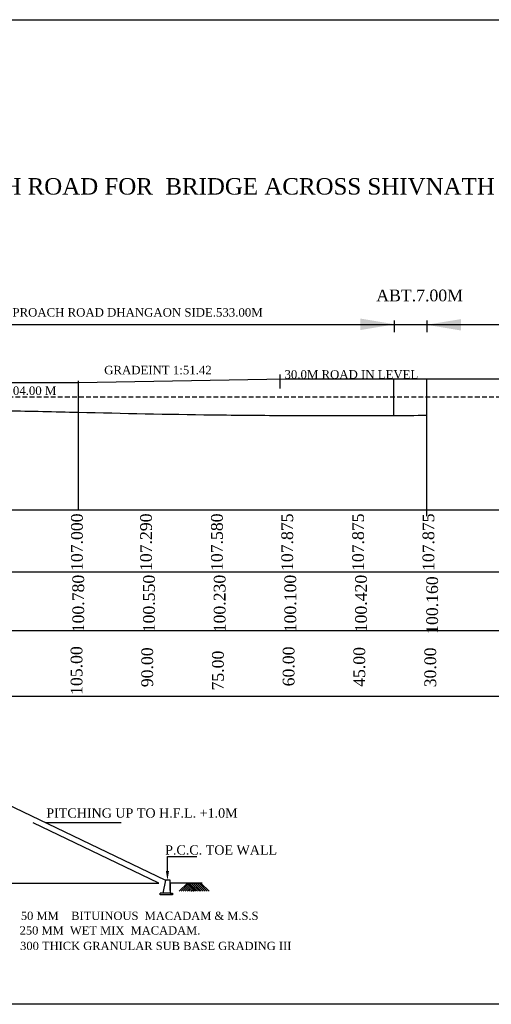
# Model space of a CAD drawing. Header units: millimetres. Extents: x -27872795 to 29991973, y -11755161 to 541449.
# Tile 7 of 37: x -27385842 to -27285776, y -10964658 to -10755452. Entities that reach past the tile are written whole.
import ezdxf

# ---------------------------------------------------------------- set-up
doc = ezdxf.new("R2010")
doc.units = ezdxf.units.MM
doc.header["$MEASUREMENT"] = 0
doc.linetypes.add('DASED', pattern=[0.375, 0.25, -0.125])
doc.styles.get("Standard").update_dxf_attribs({"font": 'times.ttf'})

msp = doc.modelspace()

# ---------------------------------------------------------------- linework, layer by layer
at = {"color": 7, "lineweight": 25, "ltscale": 2000}
for p, q in [((-27306333.6, -10821877), (-27306333.6, -10819369)), ((-27299452.1, -10819369), (-27299452.1, -10821877)), ((-27839849.7, -10820237), (-26839266.2, -10820237)), ((-27373396.5, -10832633.7), (-27839861.5, -10832633.7)), ((-27373397.5, -10857177.2), (-27373397.5, -10832177.2)), ((-27329429, -10831833.7), (-27373396.5, -10832633.7)), ((-27330561.1, -10833828.4), (-27330561.1, -10830848.9)), ((-27299429, -10831807.7), (-27329429, -10831807.7)), ((-27308188, -10831771.2), (-27182891, -10831771.2)), ((-27306429, -10839523), (-27306429, -10831758.7)), ((-27299429, -10859633.7), (-27299429, -10831758.7)), ((-27299429, -10860965.7), (-27299429, -10840150.7)), ((-27299429, -10860965.7), (-27299429, -10844125.7)), ((-27373396.5, -10859633.7), (-27373396.5, -10856933.7)), ((-27373396.5, -10859633.7), (-27373396.5, -10856933.7)), ((-27380462.9, -10926000), (-27364328, -10926000))]:
    msp.add_line(p, q, dxfattribs=at)
at = {"color": 7, "linetype": 'DASED', "lineweight": 25, "ltscale": 4000}
msp.add_line((-27628237, -10835583.7), (-26905327.3, -10835583.7), dxfattribs=at)
at = {"color": 7, "lineweight": 30}
for p, q in [((-26828348.7, -10859633.7), (-27861665.4, -10859633.7)), ((-27861665.4, -10899202.5), (-27282984.2, -10899202.5))]:
    msp.add_line(p, q, dxfattribs=at)
at = {"color": 7}
for p, q in [((-27861665.4, -10872789.2), (-26828348.7, -10872789.2)), ((-27391511.3, -10920677.4), (-27354900, -10938315)), ((-27383082.1, -10926000), (-27356421, -10938844.1)), ((-27354497.4, -10936336.9), (-27354497.4, -10933286.5)), ((-27354497.4, -10933286.5), (-27348248.7, -10933286.5)), ((-27474898.2, -10938893.1), (-27356289.8, -10938893.1)), ((-27354900, -10938315), (-27355467.7, -10941070)), ((-27355061.9, -10938893.1), (-27355021.6, -10938893.1)), ((-27353884.9, -10938315), (-27354900, -10938315)), ((-27353884.9, -10938893.1), (-27353884.9, -10938315)), ((-27353884.9, -10940471.3), (-27353884.9, -10938670.6)), ((-27347136.4, -10938893.1), (-27353884.9, -10938893.1)), ((-27353884.9, -10938893.1), (-27353884.9, -10941070)), ((-27351989, -10940651.1), (-27350271.4, -10938933.6)), ((-27351575.5, -10940651.1), (-27350064.7, -10939140.3)), ((-27351162, -10940651.1), (-27349857.9, -10939347)), ((-27350271.4, -10938933.6), (-27348553.8, -10940651.1)), ((-27350271.4, -10938933.6), (-27347377, -10938933.6)), ((-27349857.9, -10938933.6), (-27348347.1, -10940444.4)), ((-27349857.9, -10938933.6), (-27348140.3, -10940651.1)), ((-27349444.4, -10938933.6), (-27347726.8, -10940651.1)), ((-27349030.9, -10938933.6), (-27347313.3, -10940651.1)), ((-27348617.4, -10938933.6), (-27346899.8, -10940651.1)), ((-27348203.9, -10938933.6), (-27346486.3, -10940651.1)), ((-27347790.4, -10938933.6), (-27346072.9, -10940651.1)), ((-27347377, -10938933.6), (-27345659.4, -10940651.1)), ((-27356047.6, -10941428.9), (-27356047.6, -10941070)), ((-27353884.9, -10941070), (-27356047.6, -10941070)), ((-27353410.3, -10941428.9), (-27356047.6, -10941428.9)), ((-27353884.9, -10941070), (-27353410.3, -10941070)), ((-27353410.3, -10941070), (-27353410.3, -10941428.9)), ((-27350748.5, -10940651.1), (-27349651.2, -10939553.8)), ((-27350335, -10940651.1), (-27349444.4, -10939760.5)), ((-27349921.5, -10940651.1), (-27349237.7, -10939967.3)), ((-27349508, -10940651.1), (-27349030.9, -10940174)), ((-27349094.5, -10940651.1), (-27348824.2, -10940380.8))]:
    msp.add_line(p, q, dxfattribs=at)
at = {"color": 7, "lineweight": 25, "ltscale": 2000}
msp.add_lwpolyline([(-27872795, -10755451.5), (-26821271, -10755451.5), (-26821271, -10964658.5), (-27872795, -10964658.5)], close=True, dxfattribs=at)
at = {"color": 7, "lineweight": 30}
msp.add_lwpolyline([(-27861665.4, -10885252.9), (-27314794.5, -10885252.9), (-27304794.5, -10885252.9), (-27294794.5, -10885252.9), (-27284794.5, -10885252.9), (-26828348.7, -10885252.9)], dxfattribs=at)
at = {"color": 7, "lineweight": 30, "ltscale": 2000}
msp.add_open_spline([(-27839861.5, -10833013.7), (-27834658.5, -10833223.8), (-27824147.1, -10833648.2), (-27809526.3, -10834066.4), (-27794110.8, -10833801.2), (-27779408, -10834695), (-27763610.7, -10835916.6), (-27748901.2, -10834900.6), (-27733499.2, -10835988.4), (-27718728.9, -10833577.6), (-27703519, -10834000.5), (-27688747.6, -10834591.3), (-27668559.2, -10833966.9), (-27648510.8, -10835554.7), (-27628531.2, -10834762.8), (-27613678.7, -10836461.7), (-27598681.1, -10835602.6), (-27583592.1, -10837438.4), (-27568385.3, -10837094.2), (-27553152, -10837724.1), (-27533280.3, -10837795.4), (-27513925, -10838119.2), (-27493428.5, -10838064.5), (-27481045.1, -10838076.2), (-27447050.9, -10838071.3), (-27510941.5, -10838079.8), (-27476625.7, -10838063.5), (-27464504.2, -10838111), (-27448262.5, -10838694.2), (-27436432.9, -10838187.8), (-27403479.5, -10838357.3), (-27464982.2, -10838271.9), (-27432187.6, -10838316), (-27419712.9, -10838210.9), (-27403645.4, -10838624.8), (-27388439.4, -10838476.4), (-27368943.9, -10838975.3), (-27349058, -10839396.4), (-27329357.9, -10839556.7), (-27314162.2, -10839532.4), (-27304389.9, -10839521), (-27299429, -10839512.1)], degree=3, knots=[0, 0, 0, 0, 15622.02644505, 31560.36984235, 43873.86984235, 61852.43225012, 75737.11287302, 91338.99740662, 105993.87086223, 121868.72421589, 135958.72421589, 151539.8594762, 166231.77127317, 196499.70869877, 211762.70869877, 226108.22514991, 241213.73839012, 256668.59912226, 271565.56914975, 286774.07058809, 302442.10457453, 330980.8818127, 345936.8818127, 361312.8818127, 376408.8818127, 406880.8818127, 422256.8818127, 437353.44155325, 452074.70590112, 466694.861244, 481412.861244, 510749.361244, 525367.861244, 540085.861244, 556384.12839883, 571198.15877547, 586299.44356352, 614694.20776929, 630949.29059521, 645387.29059521, 660278.67971062, 660278.67971062, 660278.67971062, 660278.67971062], dxfattribs=at)
at = {"color": 7, "lineweight": 25, "ltscale": 2}
for points in [[(-27313532.5, -10821388.4), (-27313532.5, -10818958.4), (-27306242.5, -10820173.4)], [(-27292200.5, -10819065.1), (-27292200.5, -10821495.1), (-27299490.5, -10820280.1)]]:
    msp.add_solid(points, dxfattribs=at)
at = {"color": 7}
msp.add_solid([(-27354165.8, -10936336.9), (-27354497.4, -10938326.3), (-27354829, -10936336.9)], dxfattribs=at)

# ---------------------------------------------------------------- texts
for s, height, p in [('PITCHING UP TO H.F.L. +1.0M', 1973.585, (-27380201.8, -10924996.2)), ('P.C.C. TOE WALL', 1973.585, (-27354989.6, -10932852.1)), (' 50 MM    BITUINOUS  MACADAM & M.S.S', 1754.298, (-27386261.9, -10946731)), (' 250 MM  WET MIX  MACADAM.', 1754.298, (-27386520.5, -10949832.1)), (' 300 THICK GRANULAR SUB BASE GRADING III', 1754.298, (-27386417.2, -10953128.4))]:
    msp.add_text(s, height=height, dxfattribs=at).set_placement(p)
at = {"color": 7, "lineweight": 25, "insert": (-27315142.9, -10789111.3), "char_height": 3500, "width": 406852.132, "attachment_point": 2}
msp.add_mtext(' CONSTRUCTION OF APPROACH ROAD FOR  BRIDGE ACROSS SHIVNATH{\\fTimes New Roman|b1|i1|c0|p18; RIVER }ON DHANGAON-DUMARGHUCHA  ROAD ', dxfattribs=at)
at = {"color": 7, "attachment_point": 2}
for s, insert, char_height, width in [(' {\\H0.62267x;ABT.7.00M}', (-27301742.3, -10812801), 4000, 20842.843), (' LENGTH OF APPROACH ROAD DHANGAON SIDE.533.00M', (-27370773.3, -10816735.5), 1800, 86274.273), ('GRADEINT 1:51.42', (-27356510, -10828997), 1800, 86274.273), ('30.0M ROAD IN LEVEL', (-27315459, -10829916.6), 1800, 86274.273)]:
    msp.add_mtext(s, dxfattribs=dict(at, insert=insert, char_height=char_height, width=width))
at = {"color": 7, "lineweight": 25, "insert": (-27388348.6, -10833378.8), "char_height": 1800, "width": 21068.849, "attachment_point": 2, "rotation": 0.054116}
msp.add_mtext('HFL RL 104.00 M', dxfattribs=at)
at = {"color": 7, "char_height": 2490.67, "width": 9755.966, "attachment_point": 2, "rotation": 90}
for s, insert in [('107.000', (-27374949.9, -10866476.7)), ('107.290', (-27360282.4, -10866476.7)), ('107.580', (-27345239.4, -10866476.7)), ('107.875', (-27330321.4, -10866476.7)), ('107.875', (-27315278.4, -10866476.7)), ('107.875', (-27300359.9, -10866476.7)), ('100.780 ', (-27374664.9, -10879501.7)), ('100.550 ', (-27359664.9, -10879501.7)), ('100.230 ', (-27344664.9, -10879501.7)), ('100.100 ', (-27329664.9, -10879501.7)), ('100.420 ', (-27314664.9, -10879501.7)), ('100.160 ', (-27299564.4, -10879835.2)), ('105.00 ', (-27375031.4, -10893749)), ('90.00 ', (-27360031.4, -10893045.5)), ('60.00 ', (-27330031.4, -10892865)), ('45.00 ', (-27315031.4, -10892972)), ('30.00 ', (-27299962.9, -10893076.7)), ('75.00 ', (-27345031.4, -10893749))]:
    msp.add_mtext(s, dxfattribs=dict(at, insert=insert))

doc.saveas('drawing.dxf')
